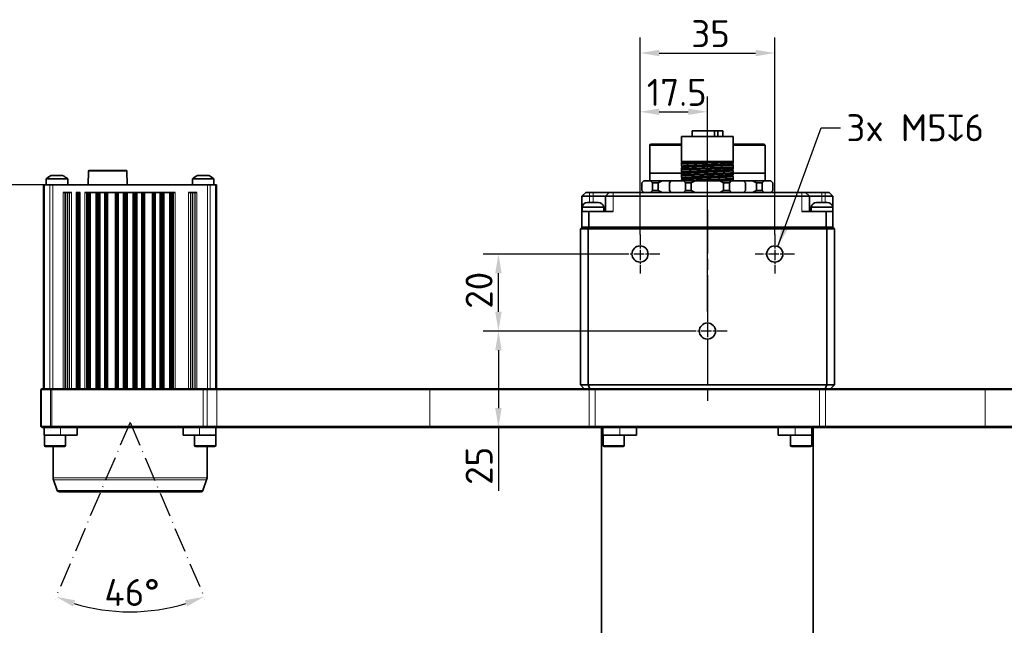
# Model space of a CAD drawing. Header units: millimetres. Extents: x 10 to 1178, y 10 to 830.
# Tile 3 of 44: x 217 to 473, y 130 to 287. Entities that reach past the tile are written whole.
import ezdxf

# ---------------------------------------------------------------- set-up
doc = ezdxf.new("R2010")
doc.units = ezdxf.units.MM
doc.header["$LTSCALE"] = 2
for name, pattern in [('CHAIN', [0.3543, 0.2362, -0.0295, 0.0591, -0.0295]), ('DASH_DOT', [0.182, 0.1181, -0.0295, 0.0049, -0.0295]), ('LONG_DASH_DOTTED', [0.3001, 0.2362, -0.0295, 0.0049, -0.0295])]:
    doc.linetypes.add(name, pattern=pattern)
for name, color, linetype, lineweight in [('Bemaßung (ISO)', 7, 'Continuous', 25), ('Mittellinie (ISO)', 7, 'LONG_DASH_DOTTED', 25), ('Mittelpunktmarkierung (ISO)', 7, 'LONG_DASH_DOTTED', 25), ('Sichtbar (ISO)', 7, 'Continuous', 35), ('Sichtbar schmal (ISO)', 7, 'Continuous', 18), ('Skizziergeometrie (ISO)', 7, 'Continuous', 25), ('Symbol (ISO)', 7, 'Continuous', 25)]:
    doc.layers.add(name, color=color, linetype=linetype, lineweight=lineweight)
doc.styles.add('Notiztext (ISO)', font='isocpeur.ttf')
doc.dimstyles.new('Standard (ISO)', dxfattribs={"dimscale": 2, "dimtxt": 3.5, "dimasz": 2.5, "dimexe": 2, "dimexo": 0, "dimgap": 0.762, "dimtad": 1, "dimtoh": 1, "dimdec": 8, "dimdsep": 46, "dimtxsty": 'Notiztext (ISO)', "dimcen": 0.09, "dimdle": 10, "dimclrd": 256, "dimclre": 256, "dimclrt": 256, "dimadec": 6, "dimazin": 2, "dimtfac": 0.514286, "dimtdec": 3, "dimtmove": 0, "dimatfit": 3, "dimfxl": 1, "dimtolj": 1, "dimlwd": -1, "dimlwe": -1, "dimarcsym": 0})
doc.dimstyles.new('Standard - Methode 1b (ISO)$7', dxfattribs={"dimscale": 2, "dimtxt": 3.5, "dimasz": 2.5, "dimexe": 2, "dimexo": 0, "dimgap": 0.762, "dimtad": 1, "dimtoh": 1, "dimdsep": 46, "dimtxsty": 'Notiztext (ISO)', "dimcen": 0.09, "dimdle": 10, "dimclrd": 256, "dimclre": 256, "dimclrt": 256, "dimazin": 2, "dimtfac": 1, "dimtmove": 0, "dimatfit": 3, "dimfxl": 1, "dimtolj": 1, "dimlwd": -1, "dimlwe": -1, "dimarcsym": 0})

# ---------------------------------------------------------------- blocks, each defined once
blk = doc.blocks.new('*D17')
at = {"layer": 'Bemaßung (ISO)', "transparency": 16777216}
for p, q in [((225.43, 243.94), (185.43, 243.94)), ((189.43, 103.44), (189.43, 238.94)), ((368.86, 98.44), (185.43, 98.44))]:
    blk.add_line(p, q, dxfattribs=at)
for points in [[(188.59, 238.94), (190.26, 238.94), (189.43, 243.94)], [(188.59, 103.44), (190.26, 103.44), (189.43, 98.44)]]:
    blk.add_solid(points, dxfattribs=at)
at = {"layer": 'Defpoints', "color": 0, "transparency": 16777216}
for p in [(189.43, 243.94), (225.43, 243.94), (368.86, 98.44)]:
    blk.add_point(p, dxfattribs=at)
at = {"layer": 'Bemaßung (ISO)', "transparency": 16777216, "insert": (180.9, 161.39), "char_height": 7, "attachment_point": 1, "rotation": 90, "style": 'Notiztext (ISO)'}
blk.add_mtext('\\A1;145.5', dxfattribs=at)
blk = doc.blocks.new('*D19')
at = {"layer": 'Bemaßung (ISO)', "transparency": 16777216}
for p, q in [((378.01, 231.04), (378.01, 282.11)), ((413.01, 231.04), (413.01, 282.11)), ((383.01, 278.11), (408.01, 278.11))]:
    blk.add_line(p, q, dxfattribs=at)
for points in [[(383.01, 278.95), (383.01, 277.28), (378.01, 278.11)], [(408.01, 278.95), (408.01, 277.28), (413.01, 278.11)]]:
    blk.add_solid(points, dxfattribs=at)
at = {"layer": 'Defpoints', "color": 0, "transparency": 16777216}
for p in [(413.01, 278.11), (378.01, 231.04), (413.01, 231.04)]:
    blk.add_point(p, dxfattribs=at)
at = {"layer": 'Bemaßung (ISO)', "transparency": 16777216, "insert": (391.31, 286.64), "char_height": 7, "attachment_point": 1, "style": 'Notiztext (ISO)'}
blk.add_mtext('\\A1;35', dxfattribs=at)
blk = doc.blocks.new('*D20')
at = {"layer": 'Bemaßung (ISO)', "transparency": 16777216}
for p, q in [((378.01, 231.04), (378.01, 266.86)), ((395.51, 211.04), (395.51, 266.86)), ((383.01, 262.86), (390.51, 262.86))]:
    blk.add_line(p, q, dxfattribs=at)
for points in [[(383.01, 263.69), (383.01, 262.03), (378.01, 262.86)], [(390.51, 263.69), (390.51, 262.03), (395.51, 262.86)]]:
    blk.add_solid(points, dxfattribs=at)
at = {"layer": 'Defpoints', "color": 0, "transparency": 16777216}
for p in [(395.51, 262.86), (378.01, 231.04), (395.51, 211.04)]:
    blk.add_point(p, dxfattribs=at)
at = {"layer": 'Bemaßung (ISO)', "transparency": 16777216, "insert": (379.76, 271.39), "char_height": 7, "attachment_point": 1, "style": 'Notiztext (ISO)'}
blk.add_mtext('\\A1;17.5', dxfattribs=at)
blk = doc.blocks.new('*D21')
at = {"layer": 'Bemaßung (ISO)', "transparency": 16777216}
for p, q in [((372.91, 225.94), (337.22, 225.94)), ((341.22, 210.94), (341.22, 220.94)), ((390.41, 205.94), (337.22, 205.94))]:
    blk.add_line(p, q, dxfattribs=at)
for points in [[(340.38, 220.94), (342.05, 220.94), (341.22, 225.94)], [(340.38, 210.94), (342.05, 210.94), (341.22, 205.94)]]:
    blk.add_solid(points, dxfattribs=at)
at = {"layer": 'Defpoints', "color": 0, "transparency": 16777216}
for p in [(341.22, 225.94), (372.91, 225.94), (390.41, 205.94)]:
    blk.add_point(p, dxfattribs=at)
at = {"layer": 'Bemaßung (ISO)', "transparency": 16777216, "insert": (332.69, 211.74), "char_height": 7, "attachment_point": 1, "rotation": 90, "style": 'Notiztext (ISO)'}
blk.add_mtext('\\A1;20', dxfattribs=at)
blk = doc.blocks.new('*D22')
at = {"layer": 'Bemaßung (ISO)', "transparency": 16777216}
for p, q in [((390.41, 205.94), (337.22, 205.94)), ((341.22, 200.94), (341.22, 185.94)), ((341.22, 180.94), (341.22, 164.49))]:
    blk.add_line(p, q, dxfattribs=at)
for points in [[(340.38, 200.94), (342.05, 200.94), (341.22, 205.94)], [(340.38, 185.94), (342.05, 185.94), (341.22, 180.94)]]:
    blk.add_solid(points, dxfattribs=at)
at = {"layer": 'Defpoints', "color": 0, "transparency": 16777216}
for p in [(390.41, 205.94), (341.22, 180.94), (341.22, 180.94)]:
    blk.add_point(p, dxfattribs=at)
at = {"layer": 'Bemaßung (ISO)', "transparency": 16777216, "insert": (332.69, 166.02), "char_height": 7, "attachment_point": 1, "rotation": 90, "style": 'Notiztext (ISO)'}
blk.add_mtext('\\A1;25', dxfattribs=at)
blk = doc.blocks.new('*D23')
at = {"layer": 'Bemaßung (ISO)', "transparency": 16777216}
blk.add_arc((245.51, 182.24), 49.18, 252.828, 287.172, dxfattribs=at)
for points in [[(230.71, 134.47), (231.28, 136.04), (226.3, 136.97)], [(259.74, 136.04), (260.32, 134.47), (264.73, 136.97)]]:
    blk.add_solid(points, dxfattribs=at)
at = {"layer": 'Defpoints', "color": 0, "transparency": 16777216}
for p in [(245.5, 182.22), (245.51, 182.24), (245.52, 182.22), (238.95, 133.5)]:
    blk.add_point(p, dxfattribs=at)
at = {"layer": 'Bemaßung (ISO)', "transparency": 16777216, "insert": (238.86, 141.59), "char_height": 7, "attachment_point": 1, "style": 'Notiztext (ISO)'}
blk.add_mtext('\\A1;46°', dxfattribs=at)

msp = doc.modelspace()

# ---------------------------------------------------------------- linework, layer by layer
at = {"layer": 'Mittellinie (ISO)', "linetype": 'CHAIN', "ltscale": 23.990969}
msp.add_line((395.51132101, 237.43936141), (395.51132101, 186.93936141), dxfattribs=at)
at = {"layer": 'Mittelpunktmarkierung (ISO)', "linetype": 'CHAIN', "ltscale": 5.667058}
for p, q in [((378.01132101, 231.03936141), (378.01132101, 220.83936141)), ((413.01132101, 231.03936141), (413.01132101, 220.83936141)), ((383.11132101, 225.93936141), (372.91132101, 225.93936141)), ((418.11132101, 225.93936141), (407.91132101, 225.93936141)), ((395.51132101, 211.03936141), (395.51132101, 200.83936141)), ((400.61132101, 205.93936141), (390.41132101, 205.93936141))]:
    msp.add_line(p, q, dxfattribs=at)
at = {"layer": 'Sichtbar (ISO)'}
for p, q in [((402.23132101, 256.43936141), (388.791321, 256.43936141)), ((388.791321, 256.43936141), (388.791321, 249.93936141)), ((397.3789272, 257.93936141), (391.51132101, 257.93936141)), ((391.51132101, 257.93936141), (391.51132101, 256.43936141)), ((397.3789272, 257.93936141), (398.19647777, 257.93936141)), ((397.3789272, 257.93936141), (397.3789272, 256.43936141)), ((399.51132101, 257.93936141), (398.19647777, 257.93936141)), ((398.19647777, 257.93936141), (398.19647777, 256.43936141)), ((399.51132101, 257.93936141), (399.51132101, 256.43936141)), ((402.23132101, 256.43936141), (402.23132101, 249.93936141)), ((380.76132101, 254.43936141), (380.51132101, 254.18936141)), ((380.51132101, 254.18936141), (388.791321, 254.18936141)), ((380.51132101, 254.18936141), (380.51132101, 246.93936141)), ((388.791321, 254.43936141), (380.76132101, 254.43936141)), ((410.26132101, 254.43936141), (402.23132101, 254.43936141)), ((402.23132101, 254.18936141), (410.51132101, 254.18936141)), ((410.26132101, 254.43936141), (410.51132101, 254.18936141)), ((410.51132101, 254.18936141), (410.51132101, 246.93936141)), ((388.791321, 249.79930047), (388.791321, 249.48306813)), ((388.791321, 249.48306813), (388.791321, 249.29556813)), ((390.00717218, 249.93936141), (388.791321, 249.93936141)), ((388.791321, 249.79930048), (388.89532362, 249.85945455)), ((388.791321, 249.29556813), (388.791321, 248.76692235)), ((388.88321964, 248.7137691), (388.791321, 248.76692234)), ((388.791321, 248.29930048), (388.89532362, 248.35945455)), ((388.791321, 248.29930047), (388.791321, 247.98306813)), ((388.88321982, 249.93936141), (388.88321982, 249.85245383)), ((388.88321982, 248.72061141), (388.88321982, 248.35245383)), ((400.77219536, 249.93936141), (390.00717218, 249.93936141)), ((402.23132101, 249.93936141), (400.77219536, 249.93936141)), ((402.23132101, 249.51692234), (402.12731839, 249.45676827)), ((402.13942219, 249.46376899), (402.13942219, 249.09561141)), ((402.13942237, 249.10245372), (402.23132101, 249.04930048)), ((402.23132101, 249.93936141), (402.23132101, 249.83315469)), ((402.23132101, 249.51692234), (402.23132101, 249.83315469)), ((402.23132101, 248.52065469), (402.23132101, 249.04930047)), ((402.23132101, 248.52065469), (402.23132101, 248.33315469)), ((402.23132101, 248.01692235), (402.23132101, 248.33315469)), ((225.01082101, 246.33936141), (228.01082101, 246.33936141)), ((234.71082101, 247.40590564), (234.62004635, 243.93936141)), ((244.46090667, 247.64936141), (234.96073534, 247.64936141)), ((244.71082101, 247.40590564), (244.80159566, 243.93936141)), ((263.01082101, 246.33936141), (266.01082101, 246.33936141)), ((380.51132101, 246.93936141), (380.51132101, 244.93936141)), ((388.88321982, 246.93936141), (380.51132101, 246.93936141)), ((388.791321, 247.98306813), (388.791321, 247.79556813)), ((388.791321, 247.79556813), (388.791321, 247.26692235)), ((388.88321964, 247.2137691), (388.791321, 247.26692234)), ((388.791321, 246.79930048), (388.89532362, 246.85945455)), ((388.791321, 246.79930047), (388.791321, 246.48306813)), ((388.791321, 246.48306813), (388.791321, 246.29556813)), ((388.791321, 246.29556813), (388.791321, 245.76692235)), ((388.88321964, 245.7137691), (388.791321, 245.76692234)), ((388.88321982, 247.22061141), (388.88321982, 246.85245383)), ((388.88321982, 245.72061141), (388.88321982, 245.35245383)), ((402.23132101, 248.01692234), (402.12731839, 247.95676827)), ((402.23132101, 246.51692234), (402.12731839, 246.45676827)), ((402.13942219, 247.96376899), (402.13942219, 247.59561141)), ((402.13942219, 246.46376899), (402.13942219, 246.09561141)), ((402.13942237, 247.60245372), (402.23132101, 247.54930048)), ((402.13942237, 246.10245372), (402.23132101, 246.04930048)), ((402.23132101, 247.02065469), (402.23132101, 247.54930047)), ((402.23132101, 247.02065469), (402.23132101, 246.83315469)), ((410.51132101, 246.93936141), (402.23132101, 246.93936141)), ((402.23132101, 246.51692235), (402.23132101, 246.83315469)), ((402.23132101, 245.52065469), (402.23132101, 246.04930047)), ((410.51132101, 246.93936141), (410.51132101, 244.93936141)), ((223.01082101, 243.93936141), (223.30371422, 243.93936141)), ((223.01082101, 243.93936141), (223.01082101, 190.93936141)), ((224.71792779, 243.93936141), (223.30371422, 243.93936141)), ((223.71082101, 245.41550861), (229.31082101, 245.41550861)), ((223.71082101, 245.41550861), (223.71082101, 243.93936141)), ((224.71792779, 243.93936141), (225.42503457, 243.93936141)), ((225.42503457, 243.93936141), (265.59660744, 243.93936141)), ((229.31082101, 245.41550861), (229.31082101, 243.93936141)), ((261.71082101, 245.41550861), (267.31082101, 245.41550861)), ((261.71082101, 245.41550861), (261.71082101, 243.93936141)), ((265.59660744, 243.93936141), (266.30371422, 243.93936141)), ((267.71792779, 243.93936141), (266.30371422, 243.93936141)), ((267.31082101, 245.41550861), (267.31082101, 243.93936141)), ((267.71792779, 243.93936141), (268.01082101, 243.93936141)), ((268.01082101, 190.93936141), (268.01082101, 243.93936141)), ((379.00576751, 244.93936141), (378.50576751, 244.43936141)), ((378.50576751, 244.43936141), (378.50576751, 242.43936141)), ((379.00576751, 244.93936141), (380.75854426, 244.93936141)), ((381.25854426, 244.43936141), (380.75854426, 244.93936141)), ((380.75854426, 244.93936141), (383.75854426, 244.93936141)), ((382.75854426, 244.43936141), (381.25854426, 244.43936141)), ((381.25854426, 244.43936141), (381.25854426, 242.43936141)), ((383.75854426, 244.93936141), (382.75854426, 244.43936141)), ((382.75854426, 244.43936141), (382.75854426, 242.43936141)), ((383.75854426, 244.93936141), (386.11901616, 244.93936141)), ((386.11901616, 244.93936141), (385.61901616, 244.43936141)), ((385.61901616, 244.43936141), (385.61901616, 242.43936141)), ((386.11901616, 244.93936141), (389.31516858, 244.93936141)), ((388.791321, 245.29930047), (388.791321, 244.98306813)), ((388.791321, 244.98306813), (388.791321, 244.93936141)), ((388.791321, 245.29930048), (388.89532362, 245.35945455)), ((389.81516858, 244.43936141), (389.31516858, 244.93936141)), ((389.31516858, 244.93936141), (392.31516858, 244.93936141)), ((391.31516858, 244.43936141), (389.81516858, 244.43936141)), ((389.81516858, 244.43936141), (389.81516858, 242.43936141)), ((392.31516858, 244.93936141), (391.31516858, 244.43936141)), ((391.31516858, 244.43936141), (391.31516858, 242.43936141)), ((392.31516858, 244.93936141), (398.70747343, 244.93936141)), ((399.70747343, 244.43936141), (398.70747343, 244.93936141)), ((398.70747343, 244.93936141), (401.70747343, 244.93936141)), ((401.20747343, 244.43936141), (399.70747343, 244.43936141)), ((399.70747343, 244.43936141), (399.70747343, 242.43936141)), ((401.70747343, 244.93936141), (401.20747343, 244.43936141)), ((401.20747343, 244.43936141), (401.20747343, 242.43936141)), ((401.70747343, 244.93936141), (404.90362585, 244.93936141)), ((402.23132101, 245.01692234), (402.12731839, 244.95676827)), ((402.13942219, 244.96376899), (402.13942219, 244.93936141)), ((402.23132101, 245.52065469), (402.23132101, 245.33315469)), ((402.23132101, 245.01692235), (402.23132101, 245.33315469)), ((405.40362585, 244.43936141), (404.90362585, 244.93936141)), ((404.90362585, 244.93936141), (407.26409775, 244.93936141)), ((405.40362585, 244.43936141), (405.40362585, 242.43936141)), ((408.26409775, 244.43936141), (407.26409775, 244.93936141)), ((407.26409775, 244.93936141), (410.26409775, 244.93936141)), ((409.76409775, 244.43936141), (408.26409775, 244.43936141)), ((408.26409775, 244.43936141), (408.26409775, 242.43936141)), ((410.26409775, 244.93936141), (409.76409775, 244.43936141)), ((409.76409775, 244.43936141), (409.76409775, 242.43936141)), ((410.26409775, 244.93936141), (412.0168745, 244.93936141)), ((412.5168745, 244.43936141), (412.0168745, 244.93936141)), ((412.5168745, 244.43936141), (412.5168745, 242.43936141)), ((228.11441075, 241.93936141), (230.30723126, 241.93936141)), ((231.48541767, 241.93936141), (232.53622434, 241.93936141)), ((233.80076432, 241.93936141), (257.22087769, 241.93936141)), ((234.30047679, 190.93936141), (234.30047679, 241.93936141)), ((234.55006182, 190.93936141), (234.55006182, 241.93936141)), ((234.6679809, 190.93936141), (234.6679809, 241.93936141)), ((234.7567194, 190.93936141), (234.7567194, 241.93936141)), ((234.81610127, 190.93936141), (234.81610127, 241.93936141)), ((234.84600867, 190.93936141), (234.84600867, 241.93936141)), ((234.93812484, 190.93936141), (234.93812484, 241.93936141)), ((236.88351717, 190.93936141), (236.88351717, 241.93936141)), ((236.97563334, 190.93936141), (236.97563334, 241.93936141)), ((237.00554074, 190.93936141), (237.00554074, 241.93936141)), ((237.06492261, 190.93936141), (237.06492261, 241.93936141)), ((237.15366111, 190.93936141), (237.15366111, 241.93936141)), ((237.27158019, 190.93936141), (237.27158019, 241.93936141)), ((237.5348859, 241.93936141), (237.5348859, 190.93936141)), ((239.08675611, 190.93936141), (239.08675611, 241.93936141)), ((239.35006182, 190.93936141), (239.35006182, 241.93936141)), ((239.4679809, 190.93936141), (239.4679809, 241.93936141)), ((239.5567194, 190.93936141), (239.5567194, 241.93936141)), ((239.61610127, 190.93936141), (239.61610127, 241.93936141)), ((241.80554074, 190.93936141), (241.80554074, 241.93936141)), ((241.86492261, 190.93936141), (241.86492261, 241.93936141)), ((241.95366111, 190.93936141), (241.95366111, 241.93936141)), ((242.07158019, 190.93936141), (242.07158019, 241.93936141)), ((242.3348859, 241.93936141), (242.3348859, 190.93936141)), ((243.88675611, 190.93936141), (243.88675611, 241.93936141)), ((244.15006182, 190.93936141), (244.15006182, 241.93936141)), ((244.2679809, 190.93936141), (244.2679809, 241.93936141)), ((244.3567194, 190.93936141), (244.3567194, 241.93936141)), ((244.41610127, 190.93936141), (244.41610127, 241.93936141)), ((244.44600867, 190.93936141), (244.44600867, 241.93936141)), ((244.53812484, 190.93936141), (244.53812484, 241.93936141)), ((246.48351717, 190.93936141), (246.48351717, 241.93936141)), ((246.57563334, 190.93936141), (246.57563334, 241.93936141)), ((246.60554074, 190.93936141), (246.60554074, 241.93936141)), ((246.66492261, 190.93936141), (246.66492261, 241.93936141)), ((246.75366111, 190.93936141), (246.75366111, 241.93936141)), ((246.87158019, 190.93936141), (246.87158019, 241.93936141)), ((247.1348859, 241.93936141), (247.1348859, 190.93936141)), ((248.68675611, 190.93936141), (248.68675611, 241.93936141)), ((248.95006182, 190.93936141), (248.95006182, 241.93936141)), ((249.0679809, 190.93936141), (249.0679809, 241.93936141)), ((249.1567194, 190.93936141), (249.1567194, 241.93936141)), ((249.21610127, 190.93936141), (249.21610127, 241.93936141)), ((251.40554074, 190.93936141), (251.40554074, 241.93936141)), ((251.46492261, 190.93936141), (251.46492261, 241.93936141)), ((251.55366111, 190.93936141), (251.55366111, 241.93936141)), ((251.67158019, 190.93936141), (251.67158019, 241.93936141)), ((251.9348859, 241.93936141), (251.9348859, 190.93936141)), ((253.48675611, 190.93936141), (253.48675611, 241.93936141)), ((253.75006182, 190.93936141), (253.75006182, 241.93936141)), ((253.8679809, 190.93936141), (253.8679809, 241.93936141)), ((253.9567194, 190.93936141), (253.9567194, 241.93936141)), ((254.01610127, 190.93936141), (254.01610127, 241.93936141)), ((254.04600867, 190.93936141), (254.04600867, 241.93936141)), ((254.13812484, 190.93936141), (254.13812484, 241.93936141)), ((256.08351717, 190.93936141), (256.08351717, 241.93936141)), ((256.17563334, 190.93936141), (256.17563334, 241.93936141)), ((256.20554074, 190.93936141), (256.20554074, 241.93936141)), ((256.26492261, 190.93936141), (256.26492261, 241.93936141)), ((256.35366111, 190.93936141), (256.35366111, 241.93936141)), ((256.47158019, 190.93936141), (256.47158019, 241.93936141)), ((256.72116522, 190.93936141), (256.72116522, 241.93936141)), ((260.71441075, 241.93936141), (262.90723126, 241.93936141)), ((362.91132101, 240.93936141), (363.91132101, 241.93936141)), ((362.91132101, 240.93936141), (364.91132101, 240.93936141)), ((362.91132101, 236.93936141), (362.91132101, 240.93936141)), ((364.91132101, 241.93936141), (363.91132101, 241.93936141)), ((364.91132101, 241.93936141), (365.83132101, 241.93936141)), ((365.83132101, 240.93936141), (364.91132101, 240.93936141)), ((365.83132101, 241.93936141), (370.01132101, 241.93936141)), ((369.01132101, 240.93936141), (365.83132101, 240.93936141)), ((370.01132101, 241.93936141), (369.01132101, 240.93936141)), ((369.01132101, 240.93936141), (371.01132101, 240.93936141)), ((369.01132101, 236.93936141), (369.01132101, 240.93936141)), ((371.01132101, 241.93936141), (370.01132101, 241.93936141)), ((371.01132101, 241.93936141), (420.01132101, 241.93936141)), ((420.01132101, 240.93936141), (371.01132101, 240.93936141)), ((378.50576751, 242.43936141), (379.00576751, 241.93936141)), ((380.75854426, 241.93936141), (381.25854426, 242.43936141)), ((381.25854426, 242.43936141), (382.75854426, 242.43936141)), ((382.75854426, 242.43936141), (383.75854426, 241.93936141)), ((385.61901616, 242.43936141), (386.11901616, 241.93936141)), ((389.31516858, 241.93936141), (389.81516858, 242.43936141)), ((389.81516858, 242.43936141), (391.31516858, 242.43936141)), ((391.31516858, 242.43936141), (392.31516858, 241.93936141)), ((398.70747343, 241.93936141), (399.70747343, 242.43936141)), ((399.70747343, 242.43936141), (401.20747343, 242.43936141)), ((401.20747343, 242.43936141), (401.70747343, 241.93936141)), ((404.90362585, 241.93936141), (405.40362585, 242.43936141)), ((407.26409775, 241.93936141), (408.26409775, 242.43936141)), ((408.26409775, 242.43936141), (409.76409775, 242.43936141)), ((409.76409775, 242.43936141), (410.26409775, 241.93936141)), ((412.0168745, 241.93936141), (412.5168745, 242.43936141)), ((421.01132101, 241.93936141), (420.01132101, 241.93936141)), ((420.01132101, 240.93936141), (422.01132101, 240.93936141)), ((421.01132101, 241.93936141), (425.19132101, 241.93936141)), ((421.01132101, 241.93936141), (422.01132101, 240.93936141)), ((425.19132101, 240.93936141), (422.01132101, 240.93936141)), ((422.01132101, 240.93936141), (422.01132101, 236.93936141)), ((425.19132101, 241.93936141), (426.11132101, 241.93936141)), ((426.11132101, 240.93936141), (425.19132101, 240.93936141)), ((427.11132101, 241.93936141), (426.11132101, 241.93936141)), ((426.11132101, 240.93936141), (428.11132101, 240.93936141)), ((427.11132101, 241.93936141), (428.11132101, 240.93936141)), ((428.11132101, 240.93936141), (428.11132101, 236.93936141)), ((362.96132101, 238.13936141), (368.56132101, 238.13936141)), ((362.96132101, 238.13936141), (362.96132101, 237.07936141)), ((364.36132101, 239.33936141), (365.06132101, 239.33936141)), ((365.06132101, 239.33936141), (366.46132101, 239.33936141)), ((366.46132101, 239.33936141), (367.16132101, 239.33936141)), ((368.56132101, 238.13936141), (368.56132101, 237.07936141)), ((422.46132101, 238.13936141), (428.06132101, 238.13936141)), ((422.46132101, 238.13936141), (422.46132101, 237.07936141)), ((423.86132101, 239.33936141), (424.56132101, 239.33936141)), ((424.56132101, 239.33936141), (425.96132101, 239.33936141)), ((425.96132101, 239.33936141), (426.66132101, 239.33936141)), ((428.06132101, 238.13936141), (428.06132101, 237.07936141)), ((362.91132101, 236.93936141), (364.66132101, 236.93936141)), ((362.91132101, 232.93936141), (362.91132101, 236.93936141)), ((364.66132101, 236.93936141), (371.01132101, 236.93936141)), ((364.66132101, 236.93936141), (364.66132101, 232.93936141)), ((420.01132101, 236.93936141), (426.36132101, 236.93936141)), ((426.36132101, 236.93936141), (428.11132101, 236.93936141)), ((426.36132101, 232.93936141), (426.36132101, 236.93936141)), ((428.11132101, 236.93936141), (428.11132101, 232.93936141)), ((362.51132101, 232.43936141), (363.01132101, 232.93936141)), ((364.66132101, 232.93936141), (362.91132101, 232.93936141)), ((364.51132101, 232.43936141), (364.71842779, 232.93936141)), ((364.66132101, 232.93936141), (426.36132101, 232.93936141)), ((426.51132101, 232.43936141), (426.30421422, 232.93936141)), ((428.11132101, 232.93936141), (426.36132101, 232.93936141)), ((428.01132101, 232.93936141), (428.51132101, 232.43936141)), ((364.51132101, 232.43936141), (362.51132101, 232.43936141)), ((362.51132101, 191.93936141), (362.51132101, 232.43936141)), ((426.51132101, 232.43936141), (364.51132101, 232.43936141)), ((364.51132101, 232.43936141), (364.51132101, 191.93936141)), ((428.51132101, 232.43936141), (426.51132101, 232.43936141)), ((426.51132101, 191.93936141), (426.51132101, 232.43936141)), ((428.51132101, 232.43936141), (428.51132101, 191.93936141)), ((362.51132101, 191.93936141), (363.51132101, 190.93936141)), ((362.51132101, 191.93936141), (364.51132101, 191.93936141)), ((364.51132101, 191.93936141), (364.92553457, 190.93936141)), ((364.51132101, 191.93936141), (426.51132101, 191.93936141)), ((426.51132101, 191.93936141), (426.09710744, 190.93936141)), ((426.51132101, 191.93936141), (428.51132101, 191.93936141)), ((427.51132101, 190.93936141), (428.51132101, 191.93936141)), ((222.36132101, 190.73936141), (222.56132101, 190.93936141)), ((222.50776761, 190.73936141), (222.36132101, 190.73936141)), ((222.36132101, 190.73936141), (222.36132101, 181.13936141)), ((222.50776761, 190.73936141), (224.8148744, 190.73936141)), ((222.56132101, 190.93936141), (222.64918897, 190.93936141)), ((224.95629575, 190.93936141), (222.64918897, 190.93936141)), ((225.16842779, 190.73936141), (224.8148744, 190.73936141)), ((224.95629575, 190.93936141), (225.16842779, 190.93936141)), ((264.51132101, 190.93936141), (225.16842779, 190.93936141)), ((225.16842779, 190.73936141), (264.51132101, 190.73936141)), ((264.51132101, 190.93936141), (265.49955437, 190.93936141)), ((265.5495915, 190.73936141), (264.51132101, 190.73936141)), ((268.05144812, 190.93936141), (265.49955437, 190.93936141)), ((265.5495915, 190.73936141), (268.05144812, 190.73936141)), ((323.36870599, 190.93936141), (268.05144812, 190.93936141)), ((268.05144812, 190.73936141), (323.36870599, 190.73936141)), ((364.90686642, 190.93936141), (323.36870599, 190.93936141)), ((323.36870599, 190.73936141), (364.80327999, 190.73936141)), ((366.35707651, 190.73936141), (364.80327999, 190.73936141)), ((364.90686642, 190.93936141), (366.35707651, 190.93936141)), ((424.6655655, 190.93936141), (366.35707651, 190.93936141)), ((366.35707651, 190.73936141), (424.6655655, 190.73936141)), ((424.6655655, 190.93936141), (426.11577559, 190.93936141)), ((426.21936202, 190.73936141), (424.6655655, 190.73936141)), ((467.65393602, 190.93936141), (426.11577559, 190.93936141)), ((426.21936202, 190.73936141), (467.65393602, 190.73936141)), ((522.97119389, 190.93936141), (467.65393602, 190.93936141)), ((467.65393602, 190.73936141), (522.97119389, 190.73936141)), ((222.36132101, 181.13936141), (222.56132101, 180.93936141)), ((222.36132101, 181.13936141), (222.50776761, 181.13936141)), ((224.8148744, 181.13936141), (222.50776761, 181.13936141)), ((222.64918897, 180.93936141), (222.56132101, 180.93936141)), ((222.64918897, 180.93936141), (224.95629575, 180.93936141)), ((223.20621479, 180.93936141), (223.20621479, 178.93936141)), ((224.8148744, 181.13936141), (225.16842779, 181.13936141)), ((225.16842779, 180.93936141), (224.95629575, 180.93936141)), ((264.51132101, 181.13936141), (225.16842779, 181.13936141)), ((225.16842779, 180.93936141), (264.51132101, 180.93936141)), ((231.74596517, 180.93936141), (231.74596517, 178.93936141)), ((259.27667684, 178.93936141), (259.27667684, 180.93936141)), ((264.51132101, 181.13936141), (265.5495915, 181.13936141)), ((265.49955437, 180.93936141), (264.51132101, 180.93936141)), ((265.49955437, 180.93936141), (268.05144812, 180.93936141)), ((268.05144812, 181.13936141), (265.5495915, 181.13936141)), ((267.81642722, 180.93936141), (267.81642722, 178.93936141)), ((323.36870599, 181.13936141), (268.05144812, 181.13936141)), ((268.05144812, 180.93936141), (323.36870599, 180.93936141)), ((364.80327999, 181.13936141), (323.36870599, 181.13936141)), ((323.36870599, 180.93936141), (364.90686642, 180.93936141)), ((364.80327999, 181.13936141), (366.35707651, 181.13936141)), ((366.35707651, 180.93936141), (364.90686642, 180.93936141)), ((424.6655655, 181.13936141), (366.35707651, 181.13936141)), ((366.35707651, 180.93936141), (424.6655655, 180.93936141)), ((368.01132101, 100.07759059), (368.01132101, 180.93936141)), ((368.35293795, 180.93936141), (368.35293795, 178.93936141)), ((377.11527791, 180.93936141), (377.11527791, 178.93936141)), ((413.9073641, 178.93936141), (413.9073641, 180.93936141)), ((422.66970406, 180.93936141), (422.66970406, 178.93936141)), ((423.01132101, 100.07759059), (423.01132101, 180.93936141)), ((424.6655655, 181.13936141), (426.21936202, 181.13936141)), ((426.11577559, 180.93936141), (424.6655655, 180.93936141)), ((426.11577559, 180.93936141), (467.65393602, 180.93936141)), ((467.65393602, 181.13936141), (426.21936202, 181.13936141)), ((522.97119389, 181.13936141), (467.65393602, 181.13936141)), ((467.65393602, 180.93936141), (522.97119389, 180.93936141)), ((223.20621479, 178.93936141), (227.46921036, 178.93936141)), ((223.25621479, 176.23936141), (223.25621479, 178.93936141)), ((231.74596517, 178.93936141), (227.46921036, 178.93936141)), ((228.75621479, 176.23936141), (228.75621479, 178.93936141)), ((263.55343165, 178.93936141), (259.27667684, 178.93936141)), ((262.26642722, 176.23936141), (262.26642722, 178.93936141)), ((263.55343165, 178.93936141), (267.81642722, 178.93936141)), ((267.76642722, 176.23936141), (267.76642722, 178.93936141)), ((368.35293795, 178.93936141), (372.73517049, 178.93936141)), ((368.40293795, 176.23936141), (368.40293795, 178.93936141)), ((377.11527791, 178.93936141), (372.73517049, 178.93936141)), ((373.90293795, 176.23936141), (373.90293795, 178.93936141)), ((418.28747152, 178.93936141), (413.9073641, 178.93936141)), ((417.11970406, 176.23936141), (417.11970406, 178.93936141)), ((418.28747152, 178.93936141), (422.66970406, 178.93936141)), ((422.61970406, 176.23936141), (422.61970406, 178.93936141)), ((228.45621479, 175.93936141), (223.55621479, 175.93936141)), ((225.51132101, 167.80082478), (225.51132101, 175.93936141)), ((267.46642722, 175.93936141), (262.56642722, 175.93936141)), ((265.51132101, 167.80082478), (265.51132101, 175.93936141)), ((373.60293795, 175.93936141), (368.70293795, 175.93936141)), ((422.31970406, 175.93936141), (417.41970406, 175.93936141)), ((226.59157846, 164.56835134), (225.60178207, 167.28779457)), ((264.43106355, 164.56835134), (265.42085994, 167.28779457)), ((263.96121724, 164.23936141), (227.06142477, 164.23936141))]:
    msp.add_line(p, q, dxfattribs=at)
for centre in [(378.01132101, 225.93936141), (413.01132101, 225.93936141), (395.51132101, 205.93936141)]:
    msp.add_circle(centre, 2.1, dxfattribs=at)
for centre, radius, start, end in [((227.22013576, 241.85394857), 5, 116.2228053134, 134.5766606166), ((225.80150625, 241.85394857), 5, 45.4233393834, 63.7771946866), ((234.96073534, 247.39936141), 0.25, 90, 178.5), ((244.46090667, 247.39936141), 0.25, 1.5, 90), ((265.22013576, 241.85394857), 5, 116.2228053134, 134.5766606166), ((263.80150625, 241.85394857), 5, 45.4233393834, 63.7771946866), ((364.36132101, 237.92269474), 1.41666667, 90, 171.20258929), ((367.16132101, 237.92269474), 1.41666667, 8.79741071, 90), ((423.86132101, 237.92269474), 1.41666667, 90, 171.20258929), ((426.66132101, 237.92269474), 1.41666667, 8.79741071, 90), ((363.10132101, 237.07936141), 0.14, 180, 270), ((368.42132101, 237.07936141), 0.14, 270, 0), ((422.60132101, 237.07936141), 0.14, 180, 270), ((427.92132101, 237.07936141), 0.14, 270, 0), ((223.55621479, 176.23936141), 0.3, 180, 270), ((228.45621479, 176.23936141), 0.3, 270, 0), ((262.56642722, 176.23936141), 0.3, 180, 270), ((267.46642722, 176.23936141), 0.3, 270, 0), ((368.70293795, 176.23936141), 0.3, 180, 270), ((373.60293795, 176.23936141), 0.3, 270, 0), ((417.41970406, 176.23936141), 0.3, 180, 270), ((422.31970406, 176.23936141), 0.3, 270, 0), ((227.01132101, 167.80082478), 1.5, 180, 200), ((264.01132101, 167.80082478), 1.5, 340, 0), ((227.06142477, 164.73936141), 0.5, 200, 270), ((263.96121724, 164.73936141), 0.5, 270, 340)]:
    msp.add_arc(centre, radius, start, end, dxfattribs=at)
for points, knots in [([(400.77219536, 249.93936141), (400.27620815, 249.9180231), (399.71251913, 249.89553987), (398.4735656, 249.84925978), (397.80313864, 249.82568881), (396.17012498, 249.77149196), (395.2021096, 249.74315073), (393.29233218, 249.68093558), (392.37010986, 249.64842605), (390.95325017, 249.59406488), (390.41894811, 249.57280771), (389.4861265, 249.52919205), (389.09415155, 249.50627258), (388.791321, 249.48306813)], [-1.4268874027, -1.4268874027, -1.4268874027, -1.4268874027, -1.216331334, -1.216331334, -1.0024697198, -1.0024697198, -0.7145397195, -0.7145397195, -0.4209629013, -0.4209629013, -0.2118023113, -0.2118023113, 0, 0, 0, 0]), ([(402.23132101, 248.52065469), (401.84399506, 248.49097577), (401.31157887, 248.46225727), (400.00588289, 248.40676302), (399.24245726, 248.37720763), (397.49108167, 248.31460221), (396.50617348, 248.28212586), (394.51634957, 248.22159335), (393.53145402, 248.18911682), (391.78018625, 248.12651525), (391.01676184, 248.09695991), (389.71106507, 248.04146565), (389.17864766, 248.01274711), (388.791321, 247.98306813)], [-1.6832025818, -1.6832025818, -1.6832025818, -1.6832025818, -1.4123672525, -1.4123672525, -1.1403310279, -1.1403310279, -0.841683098, -0.841683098, -0.5429994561, -0.5429994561, -0.2708996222, -0.2708996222, 0, 0, 0, 0]), ([(402.23132101, 247.02065469), (401.84399506, 246.99097577), (401.31157887, 246.96225727), (400.00588289, 246.90676302), (399.24245726, 246.87720763), (397.49108167, 246.81460221), (396.50617348, 246.78212586), (394.51634957, 246.72159335), (393.53145402, 246.68911682), (391.78018625, 246.62651525), (391.01676184, 246.59695991), (389.71106507, 246.54146565), (389.17864766, 246.51274711), (388.791321, 246.48306813)], [-1.6832025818, -1.6832025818, -1.6832025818, -1.6832025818, -1.4123672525, -1.4123672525, -1.1403310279, -1.1403310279, -0.841683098, -0.841683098, -0.5429994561, -0.5429994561, -0.2708996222, -0.2708996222, 0, 0, 0, 0]), ([(402.23132101, 245.52065469), (401.84399506, 245.49097577), (401.31157887, 245.46225727), (400.00588289, 245.40676302), (399.24245726, 245.37720763), (397.49108167, 245.31460221), (396.50617348, 245.28212586), (394.51634957, 245.22159335), (393.53145402, 245.18911682), (391.78018625, 245.12651525), (391.01676184, 245.09695991), (389.71106507, 245.04146565), (389.17864766, 245.01274711), (388.791321, 244.98306813)], [-1.6832025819, -1.6832025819, -1.6832025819, -1.6832025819, -1.4123672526, -1.4123672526, -1.1403310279, -1.1403310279, -0.841683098, -0.841683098, -0.5429994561, -0.5429994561, -0.2708996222, -0.2708996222, 0, 0, 0, 0])]:
    msp.add_open_spline(points, degree=3, knots=knots, dxfattribs=at)
for points, weights, knots in [([(402.23132101, 249.83315469), (401.68021501, 249.79092608), (400.77219546, 249.75186141), (398.59306991, 249.65811141), (395.51132101, 249.56436141), (392.4295721, 249.47061141), (390.25044655, 249.37686141), (389.342427, 249.33779673), (388.791321, 249.29556813)], [0.962562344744, 0.966807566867, 1, 0.923879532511, 1, 0.923879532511, 1, 0.966807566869, 0.962562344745], [0.139625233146, 0.139625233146, 0.139625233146, 0.146734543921, 0.146734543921, 0.163038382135, 0.163038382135, 0.179342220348, 0.179342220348, 0.186451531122, 0.186451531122, 0.186451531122]), ([(402.23132101, 248.33315469), (401.68021501, 248.29092608), (400.77219546, 248.25186141), (398.59306991, 248.15811141), (395.51132101, 248.06436141), (392.4295721, 247.97061141), (390.25044655, 247.87686141), (389.342427, 247.83779673), (388.791321, 247.79556813)], [0.962562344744, 0.966807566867, 1, 0.923879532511, 1, 0.923879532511, 1, 0.966807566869, 0.962562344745], [0.270055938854, 0.270055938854, 0.270055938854, 0.277165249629, 0.277165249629, 0.293469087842, 0.293469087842, 0.309772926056, 0.309772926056, 0.31688223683, 0.31688223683, 0.31688223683]), ([(402.12731839, 249.45676827), (401.97548075, 249.36894439), (400.1980963, 249.28311141), (398.25677041, 249.18936141), (395.51132101, 249.09561141), (392.7658716, 249.00186141), (390.82454571, 248.90811141), (388.88321982, 248.81436141), (388.88321982, 248.72061141)], [0.988984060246, 0.929856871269, 1, 0.923879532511, 1, 0.923879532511, 1, 0.923879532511, 1], [0.126226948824, 0.126226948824, 0.126226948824, 0.140625, 0.140625, 0.15625, 0.15625, 0.171875, 0.171875, 0.1875, 0.1875, 0.1875]), ([(402.13942219, 249.09561141), (402.13942219, 249.00186141), (400.1980963, 248.90811141), (398.25677041, 248.81436141), (395.51132101, 248.72061141), (392.7658716, 248.62686141), (390.82454571, 248.53311141), (389.04716126, 248.44727843), (388.89532362, 248.35945455)], [1, 0.923879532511, 1, 0.923879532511, 1, 0.923879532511, 1, 0.929856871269, 0.988984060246], [0.130430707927, 0.130430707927, 0.130430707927, 0.146734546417, 0.146734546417, 0.163038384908, 0.163038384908, 0.179342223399, 0.179342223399, 0.19436580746, 0.19436580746, 0.19436580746]), ([(402.23132101, 246.83315469), (401.68021501, 246.79092608), (400.77219546, 246.75186141), (398.59306991, 246.65811141), (395.51132101, 246.56436141), (392.4295721, 246.47061141), (390.25044655, 246.37686141), (389.342427, 246.33779673), (388.791321, 246.29556813)], [0.962562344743, 0.966807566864, 1, 0.923879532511, 1, 0.923879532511, 1, 0.966807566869, 0.962562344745], [0.400486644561, 0.400486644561, 0.400486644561, 0.407595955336, 0.407595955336, 0.42389979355, 0.42389979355, 0.440203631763, 0.440203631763, 0.447312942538, 0.447312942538, 0.447312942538]), ([(402.12731839, 247.95676827), (401.97548075, 247.86894439), (400.1980963, 247.78311141), (398.25677041, 247.68936141), (395.51132101, 247.59561141), (392.7658716, 247.50186141), (390.82454571, 247.40811141), (388.88321982, 247.31436141), (388.88321982, 247.22061141)], [0.988984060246, 0.929856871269, 1, 0.923879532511, 1, 0.923879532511, 1, 0.923879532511, 1], [0.251226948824, 0.251226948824, 0.251226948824, 0.265625, 0.265625, 0.28125, 0.28125, 0.296875, 0.296875, 0.3125, 0.3125, 0.3125]), ([(402.12731839, 246.45676827), (401.97548075, 246.36894439), (400.1980963, 246.28311141), (398.25677041, 246.18936141), (395.51132101, 246.09561141), (392.7658716, 246.00186141), (390.82454571, 245.90811141), (388.88321982, 245.81436141), (388.88321982, 245.72061141)], [0.988984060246, 0.929856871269, 1, 0.923879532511, 1, 0.923879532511, 1, 0.923879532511, 1], [0.376226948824, 0.376226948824, 0.376226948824, 0.390625, 0.390625, 0.40625, 0.40625, 0.421875, 0.421875, 0.4375, 0.4375, 0.4375]), ([(402.13942219, 247.59561141), (402.13942219, 247.50186141), (400.1980963, 247.40811141), (398.25677041, 247.31436141), (395.51132101, 247.22061141), (392.7658716, 247.12686141), (390.82454571, 247.03311141), (389.04716126, 246.94727843), (388.89532362, 246.85945455)], [1, 0.923879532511, 1, 0.923879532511, 1, 0.923879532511, 1, 0.929856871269, 0.988984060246], [0.260861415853, 0.260861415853, 0.260861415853, 0.277165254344, 0.277165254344, 0.293469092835, 0.293469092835, 0.309772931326, 0.309772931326, 0.324796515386, 0.324796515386, 0.324796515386]), ([(402.13942219, 246.09561141), (402.13942219, 246.00186141), (400.1980963, 245.90811141), (398.25677041, 245.81436141), (395.51132101, 245.72061141), (392.7658716, 245.62686141), (390.82454571, 245.53311141), (389.04716126, 245.44727843), (388.89532362, 245.35945455)], [1, 0.923879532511, 1, 0.923879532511, 1, 0.923879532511, 1, 0.929856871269, 0.988984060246], [0.39129212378, 0.39129212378, 0.39129212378, 0.40759596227, 0.40759596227, 0.423899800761, 0.423899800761, 0.440203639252, 0.440203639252, 0.455227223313, 0.455227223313, 0.455227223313]), ([(402.23132101, 245.33315469), (401.68021501, 245.29092608), (400.77219546, 245.25186141), (398.59306991, 245.15811141), (395.51132101, 245.06436141), (393.52969583, 245.00407831), (391.81060318, 244.93936141)], [0.962562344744, 0.966807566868, 1, 0.923879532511, 1, 0.949685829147, 0.965885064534], [0.530917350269, 0.530917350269, 0.530917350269, 0.538026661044, 0.538026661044, 0.554330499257, 0.554330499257, 0.565107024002, 0.565107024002, 0.565107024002])]:
    msp.add_rational_spline(points, weights, degree=2, knots=knots, dxfattribs=at)
for points, weights in [([(389.38775396, 249.93936141), (388.96245663, 249.89828471), (388.89532362, 249.85945455)], [0.961939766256, 0.96193976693, 0.988984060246]), ([(402.12731839, 244.95676827), (402.1124411, 244.94816315), (402.07936044, 244.93936141)], [0.988984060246, 0.982860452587, 0.978123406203])]:
    msp.add_rational_spline(points, weights, degree=2, dxfattribs=at)
at = {"layer": 'Sichtbar schmal (ISO)'}
for p, q in [((244.71082101, 247.40590564), (234.71082101, 247.40590564)), ((223.30371422, 190.93936141), (223.30371422, 243.93936141)), ((224.71792779, 243.93936141), (224.71792779, 190.93936141)), ((225.42503457, 190.93936141), (225.42503457, 243.93936141)), ((265.59660744, 243.93936141), (265.59660744, 190.93936141)), ((266.30371422, 190.93936141), (266.30371422, 243.93936141)), ((267.71792779, 243.93936141), (267.71792779, 190.93936141)), ((228.11441075, 241.93936141), (228.11441075, 190.93936141)), ((228.60933652, 241.93936141), (228.60933652, 190.93936141)), ((228.71082101, 190.93936141), (228.71082101, 241.93936141)), ((229.16082101, 190.93936141), (229.16082101, 241.93936141)), ((229.26082101, 190.93936141), (229.26082101, 241.93936141)), ((229.71082101, 190.93936141), (229.71082101, 241.93936141)), ((229.81230549, 190.93936141), (229.81230549, 241.93936141)), ((230.30723126, 241.93936141), (230.30723126, 190.93936141)), ((231.48541767, 190.93936141), (231.48541767, 241.93936141)), ((231.67906684, 190.93936141), (231.67906684, 241.93936141)), ((231.71082101, 190.93936141), (231.71082101, 241.93936141)), ((231.91082101, 190.93936141), (231.91082101, 241.93936141)), ((232.11082101, 190.93936141), (232.11082101, 241.93936141)), ((232.31082101, 190.93936141), (232.31082101, 241.93936141)), ((232.34257517, 190.93936141), (232.34257517, 241.93936141)), ((232.53622434, 190.93936141), (232.53622434, 241.93936141)), ((233.80076432, 190.93936141), (233.80076432, 241.93936141)), ((234.25033302, 190.93936141), (234.25033302, 241.93936141)), ((234.41684031, 190.93936141), (234.41684031, 241.93936141)), ((235.21371306, 190.93936141), (235.21371306, 241.93936141)), ((236.60792895, 190.93936141), (236.60792895, 241.93936141)), ((237.4048017, 190.93936141), (237.4048017, 241.93936141)), ((237.7348859, 190.93936141), (237.7348859, 241.93936141)), ((238.88675611, 241.93936141), (238.88675611, 190.93936141)), ((239.21684031, 190.93936141), (239.21684031, 241.93936141)), ((239.77202931, 190.93936141), (239.77202931, 241.93936141)), ((241.6496127, 190.93936141), (241.6496127, 241.93936141)), ((242.2048017, 190.93936141), (242.2048017, 241.93936141)), ((242.5348859, 190.93936141), (242.5348859, 241.93936141)), ((243.68675611, 241.93936141), (243.68675611, 190.93936141)), ((244.01684031, 190.93936141), (244.01684031, 241.93936141)), ((244.81371306, 190.93936141), (244.81371306, 241.93936141)), ((246.20792895, 190.93936141), (246.20792895, 241.93936141)), ((247.0048017, 190.93936141), (247.0048017, 241.93936141)), ((247.3348859, 190.93936141), (247.3348859, 241.93936141)), ((248.48675611, 241.93936141), (248.48675611, 190.93936141)), ((248.81684031, 190.93936141), (248.81684031, 241.93936141)), ((249.37202931, 190.93936141), (249.37202931, 241.93936141)), ((251.2496127, 190.93936141), (251.2496127, 241.93936141)), ((251.8048017, 190.93936141), (251.8048017, 241.93936141)), ((252.1348859, 190.93936141), (252.1348859, 241.93936141)), ((253.28675611, 241.93936141), (253.28675611, 190.93936141)), ((253.61684031, 190.93936141), (253.61684031, 241.93936141)), ((254.41371306, 190.93936141), (254.41371306, 241.93936141)), ((255.80792895, 190.93936141), (255.80792895, 241.93936141)), ((256.6048017, 190.93936141), (256.6048017, 241.93936141)), ((256.77130899, 190.93936141), (256.77130899, 241.93936141)), ((257.22087769, 190.93936141), (257.22087769, 241.93936141)), ((260.71441075, 190.93936141), (260.71441075, 241.93936141)), ((261.20933652, 190.93936141), (261.20933652, 241.93936141)), ((261.31082101, 190.93936141), (261.31082101, 241.93936141)), ((261.76082101, 190.93936141), (261.76082101, 241.93936141)), ((261.86082101, 190.93936141), (261.86082101, 241.93936141)), ((262.31082101, 190.93936141), (262.31082101, 241.93936141)), ((262.41230549, 241.93936141), (262.41230549, 190.93936141)), ((262.90723126, 190.93936141), (262.90723126, 241.93936141)), ((364.91132101, 240.93936141), (364.91132101, 241.93936141)), ((364.91132101, 240.93936141), (364.91132101, 239.33936141)), ((365.83132101, 241.93936141), (365.83132101, 240.93936141)), ((365.83132101, 239.33936141), (365.83132101, 240.93936141)), ((371.01132101, 241.93936141), (371.01132101, 240.93936141)), ((371.01132101, 240.93936141), (371.01132101, 236.93936141)), ((420.01132101, 241.93936141), (420.01132101, 240.93936141)), ((420.01132101, 236.93936141), (420.01132101, 240.93936141)), ((425.19132101, 241.93936141), (425.19132101, 240.93936141)), ((425.19132101, 239.33936141), (425.19132101, 240.93936141)), ((426.11132101, 241.93936141), (426.11132101, 240.93936141)), ((426.11132101, 239.33936141), (426.11132101, 240.93936141)), ((362.96132101, 237.07936141), (368.56132101, 237.07936141)), ((422.46132101, 237.07936141), (428.06132101, 237.07936141)), ((222.50776761, 190.73936141), (222.64918897, 190.93936141)), ((222.50776761, 181.13936141), (222.50776761, 190.73936141)), ((224.8148744, 190.73936141), (224.95629575, 190.93936141)), ((224.8148744, 190.73936141), (224.8148744, 181.13936141)), ((225.16842779, 190.73936141), (225.16842779, 190.93936141)), ((225.16842779, 181.13936141), (225.16842779, 190.73936141)), ((264.51132101, 190.93936141), (264.51132101, 190.73936141)), ((264.51132101, 181.13936141), (264.51132101, 190.73936141)), ((265.5495915, 190.73936141), (265.49955437, 190.93936141)), ((265.5495915, 190.73936141), (265.5495915, 181.13936141)), ((268.05144812, 190.73936141), (268.05144812, 190.93936141)), ((268.05144812, 181.13936141), (268.05144812, 190.73936141)), ((323.36870599, 190.73936141), (323.36870599, 190.93936141)), ((323.36870599, 181.13936141), (323.36870599, 190.73936141)), ((364.80327999, 190.73936141), (364.90686642, 190.93936141)), ((364.80327999, 190.73936141), (364.80327999, 181.13936141)), ((366.35707651, 190.73936141), (366.35707651, 190.93936141)), ((366.35707651, 181.13936141), (366.35707651, 190.73936141)), ((424.6655655, 190.73936141), (424.6655655, 190.93936141)), ((424.6655655, 190.73936141), (424.6655655, 181.13936141)), ((426.21936202, 190.73936141), (426.11577559, 190.93936141)), ((426.21936202, 181.13936141), (426.21936202, 190.73936141)), ((467.65393602, 190.73936141), (467.65393602, 190.93936141)), ((467.65393602, 181.13936141), (467.65393602, 190.73936141)), ((222.50776761, 181.13936141), (222.64918897, 180.93936141)), ((224.8148744, 181.13936141), (224.95629575, 180.93936141)), ((225.16842779, 181.13936141), (225.16842779, 180.93936141)), ((227.46921036, 180.93936141), (227.46921036, 178.93936141)), ((263.55343165, 180.93936141), (263.55343165, 178.93936141)), ((264.51132101, 181.13936141), (264.51132101, 180.93936141)), ((265.5495915, 181.13936141), (265.49955437, 180.93936141)), ((268.05144812, 181.13936141), (268.05144812, 180.93936141)), ((323.36870599, 181.13936141), (323.36870599, 180.93936141)), ((364.80327999, 181.13936141), (364.90686642, 180.93936141)), ((366.35707651, 181.13936141), (366.35707651, 180.93936141)), ((372.73517049, 180.93936141), (372.73517049, 178.93936141)), ((418.28747152, 180.93936141), (418.28747152, 178.93936141)), ((424.6655655, 181.13936141), (424.6655655, 180.93936141)), ((426.21936202, 181.13936141), (426.11577559, 180.93936141)), ((467.65393602, 181.13936141), (467.65393602, 180.93936141)), ((223.25621479, 176.23936141), (228.75621479, 176.23936141)), ((262.26642722, 176.23936141), (267.76642722, 176.23936141)), ((368.40293795, 176.23936141), (373.90293795, 176.23936141)), ((417.11970406, 176.23936141), (422.61970406, 176.23936141)), ((225.51132101, 167.80082478), (265.51132101, 167.80082478)), ((265.42085994, 167.28779457), (225.60178207, 167.28779457)), ((226.59157846, 164.56835134), (264.43106355, 164.56835134))]:
    msp.add_line(p, q, dxfattribs=at)
at = {"layer": 'Skizziergeometrie (ISO)', "linetype": 'DASH_DOT', "ltscale": 27.375179}
for q in [(226.04399183, 136.37720792), (264.97865018, 136.37720792)]:
    msp.add_line((245.51132101, 182.23936141), q, dxfattribs=at)

# ---------------------------------------------------------------- texts
at = {"layer": 'Symbol (ISO)', "insert": (431.62565437, 262.22056782), "char_height": 6.9999998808, "width": 38.24657619, "attachment_point": 1, "style": 'Notiztext (ISO)'}
msp.add_mtext('\\fISOCPEUR|b0|i0;{\\H7.0000;3x M5}\\fAIGDT|b0|i0;{\\H7.0000;x}\\fISOCPEUR|b0|i0;{\\H7.0000;6}', dxfattribs=at)

# ---------------------------------------------------------------- dimensions: what is measured, and where the dimension line sits
at = {"layer": 'Bemaßung (ISO)'}
for base, p1, p2, angle, override, picture, middle in [((413.0113210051, 278.1133535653), (378.0113210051, 231.0393614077), (413.0113210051, 231.0393614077), 180, {"dimgap": 0.762, "dimtoh": 0, "dimdec": 8, "dimtol": 0, "dimlim": 0, "dimtp": 0, "dimtm": 0, "dimtdec": 3, "dimtofl": 0, "dimatfit": 1}, '*D19', (395.5113210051, 278.1133535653)), ((395.5113210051, 262.8611728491), (378.0113210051, 231.0393614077), (395.5113210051, 211.0393614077), 180, {"dimgap": 0.762, "dimtoh": 0, "dimdec": 8, "dimtol": 0, "dimlim": 0, "dimtp": 0, "dimtm": 0, "dimtdec": 3, "dimtofl": 0, "dimatfit": 1}, '*D20', (386.7613210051, 262.8611728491)), ((189.4250345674, 243.9393614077), (368.8614247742, 98.4393614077), (225.4250345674, 243.9393614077), 270, {"dimgap": 0.762, "dimtoh": 0, "dimdec": 8, "dimtol": 0, "dimlim": 0, "dimtp": 0, "dimtm": 0, "dimtdec": 3, "dimtofl": 0, "dimatfit": 1}, '*D17', (189.4250345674, 171.1893614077)), ((341.216769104, 225.9393614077), (390.4113210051, 205.9393614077), (372.9113210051, 225.9393614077), 90, {"dimgap": 0.762, "dimtoh": 0, "dimdec": 8, "dimtol": 0, "dimlim": 0, "dimtp": 0, "dimtm": 0, "dimtdec": 3, "dimtofl": 0, "dimatfit": 1}, '*D21', (341.216769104, 215.9393614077)), ((341.216769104, 180.9393614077), (390.4113210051, 205.9393614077), (341.216769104, 180.9393614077), 90, {"dimgap": 0.762, "dimtoh": 0, "dimdec": 8, "dimse2": 1, "dimtol": 0, "dimlim": 0, "dimtp": 0, "dimtm": 0, "dimtdec": 3, "dimtofl": 0, "dimatfit": 2}, '*D22', (341.216769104, 170.2153615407))]:
    dim = msp.add_linear_dim(base=base, p1=p1, p2=p2, angle=angle, dimstyle='Standard (ISO)', override=override, dxfattribs=at)
    dim.commit()
    dim.dimension.update_dxf_attribs({"geometry": picture, "text_midpoint": middle, "dimtype": 160})
dim = msp.add_angular_dim_3p(base=(238.9506743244, 133.5022437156), center=(245.5113210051, 182.2393614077), p1=(245.5035063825, 182.2209513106), p2=(245.5191356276, 182.2209513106), dimstyle='Standard (ISO)', override={"dimgap": 0.762, "dimtoh": 0, "dimse1": 1, "dimse2": 1, "dimadec": 8, "dimtol": 0, "dimlim": 0, "dimtp": 0, "dimtm": 0, "dimtdec": 3}, dxfattribs=at)
dim.commit()
dim.dimension.update_dxf_attribs({"geometry": '*D23', "text_midpoint": (245.5113210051, 133.0626522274), "dimtype": 165})

# ---------------------------------------------------------------- leaders
at = {"layer": 'Symbol (ISO)', "annotation_type": 0, "has_hookline": 1, "hookline_direction": 0, "text_width": 37.09355998}
msp.add_leader([(413.80622723, 227.88310113), (425.10165437, 258.72056788), (430.10165437, 258.72056788)], dimstyle='Standard - Methode 1b (ISO)$7', override={"dimtad": 0}, dxfattribs=at)

doc.saveas('drawing.dxf')
